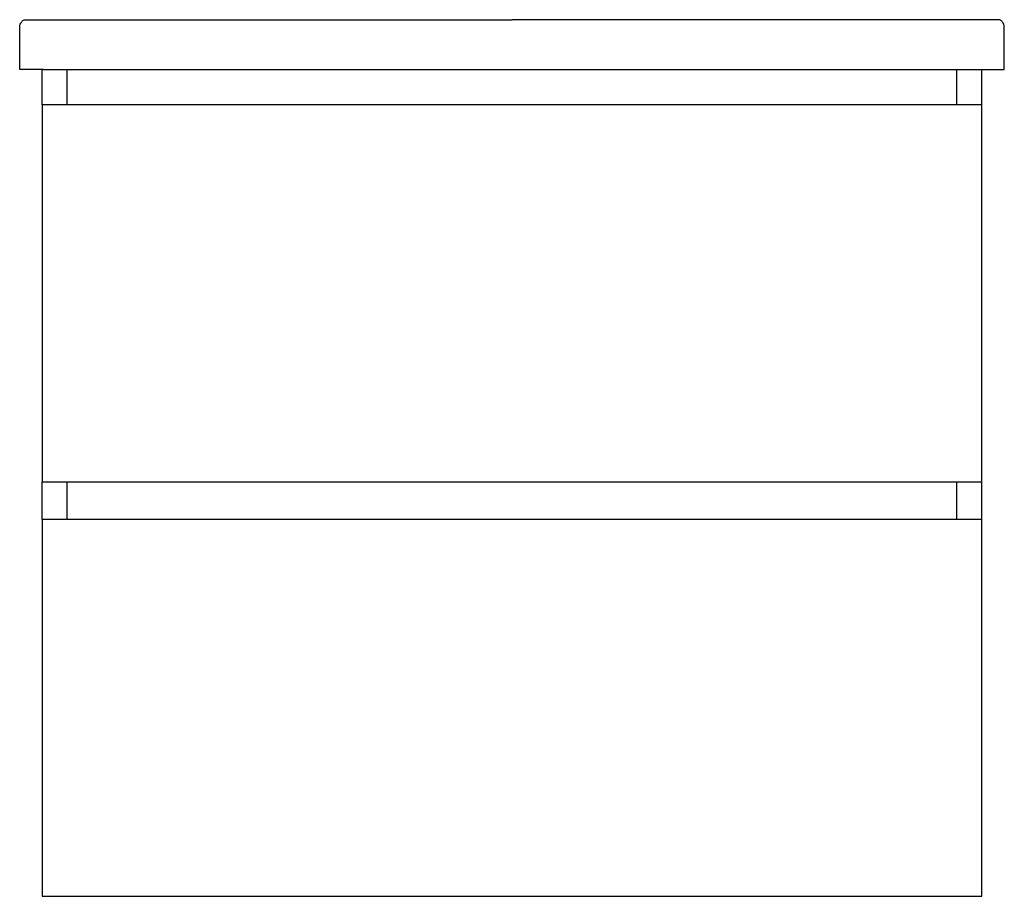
# Model space of a CAD drawing. Header units: millimetres. Extents: x 4239.726 to 4240.358, y 2662.134 to 2662.696.
import ezdxf

# ---------------------------------------------------------------- set-up
doc = ezdxf.new("R2010")
doc.units = ezdxf.units.MM
doc.layers.add('SANINDUSA', color=3, linetype='Continuous')

msp = doc.modelspace()

# ---------------------------------------------------------------- linework, layer by layer
at = {"layer": 'SANINDUSA'}
for p, q in [((4239.74126, 2662.69637), (4240.04207, 2662.69637)), ((4240.34287, 2662.69637), (4240.04207, 2662.69637)), ((4239.72607, 2662.66448), (4239.72607, 2662.69106)), ((4240.35806, 2662.66448), (4240.35806, 2662.69106)), ((4239.74056, 2662.64162), (4239.74056, 2662.66448)), ((4239.74126, 2662.66448), (4240.34287, 2662.66448)), ((4239.75656, 2662.64162), (4239.75656, 2662.66448)), ((4240.32756, 2662.64162), (4240.32756, 2662.66448)), ((4240.34356, 2662.64162), (4240.34356, 2662.66448)), ((4239.74056, 2662.64162), (4239.74056, 2662.39962)), ((4240.34356, 2662.64162), (4239.74056, 2662.64162)), ((4240.34356, 2662.39962), (4240.34356, 2662.64162)), ((4239.74056, 2662.37562), (4239.74056, 2662.39962)), ((4239.74056, 2662.39962), (4240.34356, 2662.39962)), ((4239.75656, 2662.37562), (4239.75656, 2662.39962)), ((4240.32756, 2662.37562), (4240.32756, 2662.39962)), ((4240.34356, 2662.37562), (4240.34356, 2662.39962)), ((4240.34356, 2662.37562), (4239.74056, 2662.37562)), ((4239.74056, 2662.37562), (4239.74056, 2662.13362)), ((4240.34356, 2662.13362), (4240.34356, 2662.37562)), ((4239.74056, 2662.13362), (4240.34356, 2662.13362))]:
    msp.add_line(p, q, dxfattribs=at)
for points, knots in [([(4239.72607, 2662.69106), (4239.7261, 2662.69156), (4239.72617, 2662.69266), (4239.72666, 2662.69403), (4239.72735, 2662.69509), (4239.72805, 2662.69578), (4239.72891, 2662.69627), (4239.72955, 2662.69634), (4239.72987, 2662.69637)], [0, 0, 0, 0, 0.208195, 0.45955, 0.595741, 0.733052, 0.867945, 1, 1, 1, 1]), ([(4239.72987, 2662.69637), (4239.72991, 2662.69637), (4239.72999, 2662.69637), (4239.73066, 2662.69637), (4239.7317, 2662.69637), (4239.73312, 2662.69637), (4239.73484, 2662.69637), (4239.73683, 2662.69637), (4239.739, 2662.69637), (4239.74052, 2662.69637), (4239.74126, 2662.69637)], [0, 0, 0, 0, 0.141148, 0.279993, 0.414648, 0.543412, 0.66571, 0.781501, 0.892219, 1, 1, 1, 1]), ([(4240.35426, 2662.69637), (4240.35422, 2662.69637), (4240.35414, 2662.69637), (4240.35347, 2662.69637), (4240.35243, 2662.69637), (4240.35102, 2662.69637), (4240.34929, 2662.69637), (4240.3473, 2662.69637), (4240.34514, 2662.69637), (4240.34362, 2662.69637), (4240.34287, 2662.69637)], [0, 0, 0, 0, 0.141123, 0.279992, 0.4146, 0.543412, 0.665668, 0.7815, 0.892201, 1, 1, 1, 1]), ([(4240.35806, 2662.69106), (4240.35803, 2662.69156), (4240.35797, 2662.69266), (4240.35747, 2662.69403), (4240.35679, 2662.69509), (4240.35608, 2662.69578), (4240.35522, 2662.69627), (4240.35458, 2662.69634), (4240.35426, 2662.69637)], [0, 0, 0, 0, 0.208195, 0.45955, 0.595741, 0.733056, 0.867945, 1, 1, 1, 1]), ([(4239.74126, 2662.66448), (4239.74022, 2662.66448), (4239.73802, 2662.66448), (4239.73482, 2662.66448), (4239.73185, 2662.66448), (4239.72931, 2662.66448), (4239.72743, 2662.66448), (4239.72628, 2662.66448), (4239.72614, 2662.66448), (4239.72607, 2662.66448)], [0, 0, 0, 0, 0.113021, 0.237062, 0.373415, 0.520907, 0.682715, 0.844873, 1, 1, 1, 1]), ([(4240.34287, 2662.66448), (4240.34391, 2662.66448), (4240.34611, 2662.66448), (4240.34931, 2662.66448), (4240.35228, 2662.66448), (4240.35483, 2662.66448), (4240.3567, 2662.66448), (4240.35785, 2662.66448), (4240.35799, 2662.66448), (4240.35806, 2662.66448)], [0, 0, 0, 0, 0.113021, 0.237062, 0.373414, 0.520907, 0.682714, 0.844873, 1, 1, 1, 1])]:
    msp.add_open_spline(points, degree=3, knots=knots, dxfattribs=at)

doc.saveas('drawing.dxf')
